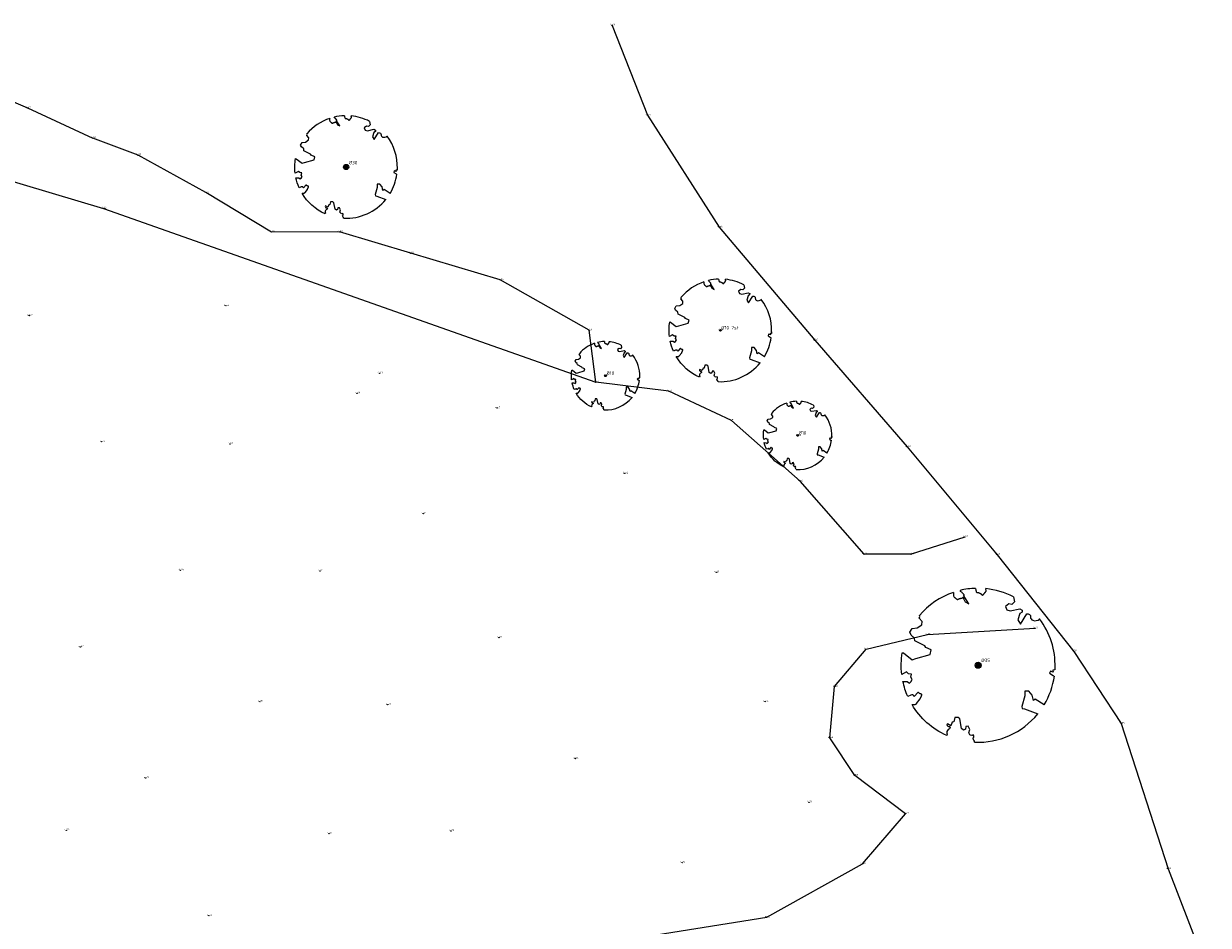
# Model space of a CAD drawing. Header units: metres. Extents: x 214427 to 214607, y 491152 to 491367.
# Tile 5 of 5: x 214485 to 214555, y 491314 to 491367. Entities that reach past the tile are written whole.
import ezdxf
from ezdxf.enums import TextEntityAlignment as Align

# ---------------------------------------------------------------- set-up
doc = ezdxf.new("R2010")
doc.units = ezdxf.units.M
doc.layers.get('0').update_dxf_attribs({"linetype": 'CONTINUOUS'})
for name, color, linetype in [('X-LM-L_AS WANDELPAD', 46, 'CONTINUOUS'), ('X-LM-L_BOVENKANT_TALUD', 5, 'CONTINUOUS'), ('X-LM-L_RASTER', 46, 'CONTINUOUS'), ('X-LM-L_STRUIKEN-PLANTSOEN', 106, 'CONTINUOUS'), ('X-LM-SM-BOOM_DIAMETER-T18', 7, 'CONTINUOUS'), ('X-LM-SM-BOOM_KROON-G', 99, 'CONTINUOUS'), ('X-LM-SM-BOOM_STAM-G', 3, 'CONTINUOUS'), ('X-LM-SM-HOOGTEPUNT_GETZ-S', 7, 'CONTINUOUS')]:
    doc.layers.add(name, color=color, linetype=linetype)
doc.styles.get("Standard").update_dxf_attribs({"font": 'NLCS-ISO.ttf'})

# ---------------------------------------------------------------- blocks, each defined once
blk = doc.blocks.new('SSM-HOOGTEPUNT_GETZ')
h = blk.add_hatch(color=256)
edge = h.paths.add_edge_path()
edge.add_arc((0, 0), 0.1, 0, 360)
blk.add_circle((0, 0), 0.1)
blk.add_attdef('Z1', text='', height=1).set_placement((-0.29, -0.35), align=Align.BOTTOM_RIGHT)
blk.add_attdef('Z2', text='', height=1).set_placement((0.26, -0.35), align=Align.BOTTOM_LEFT)
blk = doc.blocks.new('boomdiastam_s')
h = blk.add_hatch(color=256)
h.dxf.hatch_style = 1
h.paths.add_polyline_path([(1, 0, 1), (-1, 0, 1)])
blk.add_circle((0, 0), 1)
blk = doc.blocks.new('SGR-BOOM_KROON')
for points in [[(-0.16, 0.4737), (-0.1608, 0.4639), (-0.1605, 0.4565), (-0.1595, 0.4508), (-0.1579, 0.4465), (-0.1558, 0.4434), (-0.1535, 0.441), (-0.1511, 0.4392), (-0.1487, 0.4376), (-0.1465, 0.4359), (-0.1446, 0.4342), (-0.1428, 0.4325), (-0.1411, 0.4309), (-0.1395, 0.4295), (-0.138, 0.4284), (-0.1364, 0.4276), (-0.1347, 0.4272), (-0.133, 0.4272), (-0.1312, 0.4277), (-0.1292, 0.4285), (-0.1273, 0.4294), (-0.1252, 0.4305), (-0.1232, 0.4316), (-0.1211, 0.4327), (-0.1189, 0.4336), (-0.1168, 0.4342), (-0.1147, 0.4347), (-0.1126, 0.435), (-0.1105, 0.4353), (-0.1085, 0.4356), (-0.1066, 0.436), (-0.1048, 0.4365), (-0.1031, 0.4372), (-0.1015, 0.4382), (-0.1, 0.4394), (-0.0986, 0.4408), (-0.0973, 0.4424), (-0.0963, 0.4324), (-0.094, 0.4298), (-0.0834, 0.4118), (-0.0611, 0.3996), (-0.0927, 0.4508), (-0.0921, 0.4523), (-0.0917, 0.4539), (-0.0915, 0.4553), (-0.0916, 0.4568), (-0.092, 0.4583), (-0.0927, 0.4598), (-0.0938, 0.4613), (-0.0953, 0.4629), (-0.0972, 0.4647), (-0.0994, 0.4667), (-0.102, 0.4691), (-0.105, 0.4719), (-0.1082, 0.4754), (-0.1117, 0.4795), (-0.1169, 0.4861, -0.543104)], [(0.0433, 0.4712), (0.0441, 0.4722), (0.045, 0.4731), (0.0457, 0.4739), (0.0465, 0.4746), (0.0473, 0.4754), (0.048, 0.4761), (0.0487, 0.477), (0.0494, 0.4779), (0.0501, 0.479), (0.0508, 0.4802), (0.0513, 0.4817), (0.0516, 0.4836), (0.0517, 0.4858), (0.0515, 0.4885), (0.0509, 0.4916), (0.0492, 0.4976, -0.52938)], [(0.229, 0.4445), (0.2354, 0.4119), (0.218, 0.3946), (0.1992, 0.3985), (0.1767, 0.3817), (0.1853, 0.3602), (0.2086, 0.3527), (0.2712, 0.3671), (0.2864, 0.3587), (0.285, 0.3453), (0.2707, 0.3365), (0.2577, 0.2941), (0.2743, 0.267), (0.3168, 0.3347, -0.504641), (0.3406, 0.314, 0.331948), (0.3544, 0.2921, 0.282008), (0.3993, 0.3004), (0.3957, 0.2985, -0.086643), (0.3988, 0.3015, -0.16076)], [(-0.4933, 0.0818), (-0.4852, 0.0802), (-0.4298, 0.0364), (-0.406, 0.0447), (-0.3128, 0.0693), (-0.3049, 0.1), (-0.3409, 0.1144), (-0.3464, 0.1261), (-0.4121, 0.1584), (-0.4136, 0.1769), (-0.4358, 0.1957), (-0.4448, 0.214), (-0.4297, 0.2378), (-0.3958, 0.2431), (-0.365, 0.2633), (-0.3646, 0.284), (-0.3838, 0.3066), (-0.3787, 0.3162), (-0.382, 0.3226, -0.13428)], [(-0.2046, -0.4562, -0.154357), (-0.4297, -0.2556), (-0.4114, -0.2549), (-0.4084, -0.2541), (-0.4059, -0.2531), (-0.4039, -0.252), (-0.4024, -0.2509), (-0.4013, -0.2498), (-0.4004, -0.2486), (-0.3768, -0.2184), (-0.3762, -0.2173), (-0.3758, -0.2163), (-0.3755, -0.2153), (-0.3752, -0.2143), (-0.3748, -0.2133), (-0.3745, -0.2123), (-0.374, -0.2111), (-0.3735, -0.2099), (-0.3729, -0.2085), (-0.3721, -0.2071), (-0.3713, -0.2056), (-0.3705, -0.204), (-0.3697, -0.2024), (-0.3689, -0.2007), (-0.3682, -0.1991), (-0.3676, -0.1975), (-0.3671, -0.1959), (-0.3668, -0.1944), (-0.3666, -0.1929), (-0.3665, -0.1916), (-0.3666, -0.1904), (-0.3668, -0.1893), (-0.3671, -0.1884), (-0.3676, -0.1877), (-0.3682, -0.1872), (-0.369, -0.1869), (-0.3698, -0.1867), (-0.3708, -0.1866), (-0.3718, -0.1865), (-0.3729, -0.1864), (-0.374, -0.1863), (-0.3752, -0.186), (-0.3764, -0.1856), (-0.3776, -0.185), (-0.3788, -0.1843), (-0.3801, -0.1835), (-0.3813, -0.1826), (-0.3826, -0.1816), (-0.384, -0.1806), (-0.3853, -0.1796), (-0.3866, -0.1785), (-0.388, -0.1774), (-0.3893, -0.1762), (-0.3907, -0.175), (-0.415, -0.2028), (-0.4162, -0.2015), (-0.4173, -0.2), (-0.4183, -0.1984), (-0.4193, -0.1968), (-0.4204, -0.1951), (-0.4219, -0.1938), (-0.4242, -0.1928), (-0.4274, -0.1924), (-0.4319, -0.1929), (-0.4379, -0.1942), (-0.4574, -0.2019, -0.051164), (-0.4889, -0.1048), (-0.4617, -0.1057), (-0.4463, -0.1156), (-0.438, -0.1082), (-0.4281, -0.0927), (-0.4376, -0.0782), (-0.4323, -0.0567), (-0.452, -0.0551), (-0.4652, -0.0423), (-0.4965, -0.0589, -0.070718), (-0.4933, 0.0818)], [(0.4998, -0.0149), (0.4977, -0.0169), (0.4976, -0.0294), (0.4862, -0.0315), (0.4876, -0.0438), (0.4698, -0.0381), (0.4644, -0.0519), (0.4864, -0.0665), (0.4933, -0.072), (0.4951, -0.0702, -0.106371)], [(0.4286, -0.2575), (0.3705, -0.2201), (0.3588, -0.2282), (0.3512, -0.1945), (0.3286, -0.1673), (0.3024, -0.1676), (0.303, -0.199), (0.283, -0.2678), (0.2861, -0.2809), (0.3005, -0.2829), (0.3874, -0.3161, -0.236298)], [(-0.0228, -0.4995, 0.148524), (-0.0347, -0.477, 0.350802), (-0.0315, -0.4528, -0.504641), (-0.06, -0.4393), (-0.0531, -0.417), (-0.0647, -0.3962), (-0.0802, -0.3978), (-0.0825, -0.4144), (-0.0942, -0.4211), (-0.108, -0.4106), (-0.12, -0.3475), (-0.1291, -0.3384), (-0.1522, -0.3391), (-0.1586, -0.3665), (-0.168, -0.3694), (-0.1769, -0.3923), (-0.2003, -0.3798, 0.733583), (-0.1918, -0.3973, -0.861625), (-0.187, -0.4128, 0.279978), (-0.2043, -0.4393), (-0.2036, -0.4403, -0.355213), (-0.2046, -0.4562, -0.116774)]]:
    blk.add_lwpolyline(points, format="xyb")
blk.add_lwpolyline([(-0.017, 0.4997), (-0.0152, 0.4882), (-0.0138, 0.4822), (-0.0121, 0.478), (-0.0104, 0.4753), (-0.0085, 0.4737), (-0.0066, 0.473), (-0.0047, 0.4727), (-0.0027, 0.4726), (-0.0009, 0.4724), (0.0009, 0.472), (0.0027, 0.4716), (0.0044, 0.471), (0.0061, 0.4704), (0.0077, 0.4697), (0.0093, 0.4689), (0.0109, 0.4682), (0.0124, 0.4675), (0.0139, 0.4668), (0.0153, 0.466), (0.0167, 0.4653), (0.018, 0.4645), (0.0191, 0.4638), (0.0202, 0.4629), (0.0211, 0.4621), (0.0219, 0.4611), (0.0225, 0.4602), (0.0231, 0.4593), (0.0236, 0.4584), (0.0242, 0.4576), (0.0247, 0.4569), (0.0253, 0.4564), (0.026, 0.456), (0.0269, 0.4559), (0.0278, 0.456), (0.0289, 0.4563), (0.03, 0.4568), (0.0312, 0.4574), (0.0324, 0.4582), (0.0336, 0.4592), (0.0348, 0.4603), (0.036, 0.4616), (0.0371, 0.463), (0.0382, 0.4644), (0.0393, 0.4659), (0.0404, 0.4673), (0.0414, 0.4687), (0.0423, 0.47), (0.0433, 0.4712)])
for start, end in [(108.66587, 139.81853), (91.94562, 103.51861), (62.74265, 84.35361), (358.28837, 37.09077), (329.00105, 351.93179), (267.3831, 320.78056)]:
    blk.add_arc((0, 0), 0.5, start, end)
blk = doc.blocks.new('boomdiastam_k')
at = {"xscale": 2, "yscale": 2, "zscale": 2}
blk.add_blockref('SGR-BOOM_KROON', (0, 0), dxfattribs=at)

msp = doc.modelspace()

# ---------------------------------------------------------------- linework, layer by layer
at = {"layer": 'X-LM-L_AS WANDELPAD'}
for p, q in [((214519.649, 491367.075, 4.612), (214521.725, 491361.819, 4.549)), ((214521.725, 491361.819, 4.549), (214525.92, 491355.278, 4.46)), ((214525.92, 491355.278, 4.46), (214531.497, 491348.664, 4.487)), ((214531.497, 491348.664, 4.487), (214536.909, 491342.438, 4.485)), ((214536.909, 491342.438, 4.485), (214542.162, 491336.134, 4.41)), ((214542.162, 491336.134, 4.41), (214546.651, 491330.481, 4.355)), ((214546.651, 491330.481, 4.355), (214549.43, 491326.256, 4.349)), ((214549.43, 491326.256, 4.349), (214552.171, 491317.77, 4.28)), ((214552.171, 491317.77, 4.28), (214554.518, 491311.669, 4.198))]:
    msp.add_line(p, q, dxfattribs=at)
at = {"layer": 'X-LM-L_BOVENKANT_TALUD'}
for p, q in [((214482.492, 491358.588, 4.493), (214489.903, 491356.374, 4.423)), ((214489.903, 491356.374, 4.423), (214518.698, 491346.217, 4.555))]:
    msp.add_line(p, q, dxfattribs=at)
at = {"layer": 'X-LM-L_RASTER'}
for p, q in [((214481.927, 491363.749, 4.327), (214485.455, 491362.247, 4.467)), ((214485.455, 491362.247, 4.467), (214489.276, 491360.487, 4.318))]:
    msp.add_line(p, q, dxfattribs=at)
at = {"layer": 'X-LM-L_STRUIKEN-PLANTSOEN'}
for p, q in [((214491.929, 491359.479, 4.23), (214489.276, 491360.487, 4.318)), ((214495.899, 491357.309, 4.159), (214491.929, 491359.479, 4.23)), ((214499.724, 491354.994, 4.289), (214495.899, 491357.309, 4.159)), ((214503.701, 491354.999, 4.026), (214499.724, 491354.994, 4.289)), ((214507.872, 491353.753, 3.931), (214503.701, 491354.999, 4.026)), ((214513.113, 491352.2, 4.255), (214507.872, 491353.753, 3.931)), ((214518.304, 491349.257, 4.496), (214513.113, 491352.2, 4.255)), ((214518.698, 491346.217, 4.555), (214518.304, 491349.257, 4.496)), ((214522.973, 491345.687, 4.523), (214518.698, 491346.217, 4.555)), ((214526.633, 491343.969, 4.539), (214522.973, 491345.687, 4.523)), ((214530.64, 491340.433, 4.447), (214526.633, 491343.969, 4.539)), ((214534.39, 491336.16, 4.405), (214530.64, 491340.433, 4.447)), ((214540.275, 491337.166, 4.493), (214537.135, 491336.163, 4.536)), ((214537.135, 491336.163, 4.536), (214534.39, 491336.16, 4.405)), ((214538.091, 491331.461, 4.358), (214544.392, 491331.833, 4.346)), ((214534.508, 491330.607, 4.381), (214538.091, 491331.461, 4.358)), ((214532.664, 491328.424, 4.604), (214534.508, 491330.607, 4.381)), ((214532.381, 491325.423, 4.638), (214532.664, 491328.424, 4.604)), ((214533.847, 491323.216, 4.546), (214532.381, 491325.423, 4.638)), ((214536.805, 491320.994, 4.482), (214533.847, 491323.216, 4.546)), ((214534.285, 491318.054, 4.603), (214536.805, 491320.994, 4.482)), ((214528.693, 491314.945, 4.622), (214534.285, 491318.054, 4.603)), ((214522.228, 491313.905, 4.719), (214528.693, 491314.945, 4.622))]:
    msp.add_line(p, q, dxfattribs=at)

# ---------------------------------------------------------------- block references
at = {"layer": 'X-LM-SM-BOOM_KROON-G'}
for p, xscale, yscale, zscale in [((214504.094, 491358.796, 4.214), 3, 3, 3), ((214525.982, 491349.245, 4.457), 3, 3, 3), ((214519.266, 491346.594, 4.608), 2, 2, 2), ((214530.503, 491343.103, 4.439), 2, 2, 2), ((214541.058, 491329.669, 4.494), 4.5, 4.5, 4.5)]:
    msp.add_blockref('boomdiastam_k', p, dxfattribs=dict(at, xscale=xscale, yscale=yscale, zscale=zscale))
at = {"layer": 'X-LM-SM-BOOM_STAM-G'}
for p, xscale, yscale, zscale in [((214504.094, 491358.796, 4.214), 0.15, 0.15, 0.15), ((214525.982, 491349.245, 4.457), 0.05, 0.05, 0.05), ((214519.266, 491346.594, 4.608), 0.05, 0.05, 0.05), ((214530.503, 491343.103, 4.439), 0.05, 0.05, 0.05), ((214541.058, 491329.669, 4.494), 0.175, 0.175, 0.175)]:
    msp.add_blockref('boomdiastam_s', p, dxfattribs=dict(at, xscale=xscale, yscale=yscale, zscale=zscale))
at = {"layer": 'X-LM-SM-HOOGTEPUNT_GETZ-S', "xscale": 0.1, "yscale": 0.1}
for p, values in [((214519.649, 491367.075, 4.612), {'Z1': '4', 'Z2': '61'}), ((214485.455, 491362.247, 4.467), {'Z1': '4', 'Z2': '47'}), ((214521.725, 491361.819, 4.549), {'Z1': '4', 'Z2': '55'}), ((214489.276, 491360.487, 4.318), {'Z1': '4', 'Z2': '32'}), ((214491.929, 491359.479, 4.23), {'Z1': '4', 'Z2': '23'}), ((214504.094, 491358.796, 4.214), {'Z1': '4', 'Z2': '21'}), ((214495.899, 491357.309, 4.159), {'Z1': '4', 'Z2': '16'}), ((214489.903, 491356.374, 4.423), {'Z1': '4', 'Z2': '42'}), ((214525.92, 491355.278, 4.46), {'Z1': '4', 'Z2': '46'}), ((214499.724, 491354.994, 4.289), {'Z1': '4', 'Z2': '29'}), ((214503.701, 491354.999, 4.026), {'Z1': '4', 'Z2': '03'}), ((214507.872, 491353.753, 3.931), {'Z1': '3', 'Z2': '93'}), ((214513.113, 491352.2, 4.255), {'Z1': '4', 'Z2': '26'}), ((214497.063, 491350.682, 4.525), {'Z1': '4', 'Z2': '53'}), ((214485.56, 491350.113, 4.69), {'Z1': '4', 'Z2': '69'}), ((214518.304, 491349.257, 4.496), {'Z1': '4', 'Z2': '50'}), ((214525.982, 491349.245, 4.457), {'Z1': '4', 'Z2': '46'}), ((214531.497, 491348.664, 4.487), {'Z1': '4', 'Z2': '49'}), ((214506.045, 491346.734, 4.49), {'Z1': '4', 'Z2': '49'}), ((214518.698, 491346.217, 4.555), {'Z1': '4', 'Z2': '56'}), ((214519.266, 491346.594, 4.608), {'Z1': '4', 'Z2': '61'}), ((214504.729, 491345.569, 4.6), {'Z1': '4', 'Z2': '60'}), ((214522.973, 491345.687, 4.523), {'Z1': '4', 'Z2': '52'}), ((214512.923, 491344.701, 4.673), {'Z1': '4', 'Z2': '67'}), ((214526.633, 491343.969, 4.539), {'Z1': '4', 'Z2': '54'}), ((214489.797, 491342.731, 4.727), {'Z1': '4', 'Z2': '73'}), ((214530.503, 491343.103, 4.439), {'Z1': '4', 'Z2': '44'}), ((214497.298, 491342.603, 4.717), {'Z1': '4', 'Z2': '72'}), ((214536.909, 491342.438, 4.485), {'Z1': '4', 'Z2': '49'}), ((214520.389, 491340.883, 4.638), {'Z1': '4', 'Z2': '64'}), ((214530.64, 491340.433, 4.447), {'Z1': '4', 'Z2': '45'}), ((214508.604, 491338.528, 4.742), {'Z1': '4', 'Z2': '74'}), ((214540.275, 491337.166, 4.493), {'Z1': '4', 'Z2': '49'}), ((214534.39, 491336.16, 4.405), {'Z1': '4', 'Z2': '41'}), ((214537.135, 491336.163, 4.536), {'Z1': '4', 'Z2': '54'}), ((214542.162, 491336.134, 4.41), {'Z1': '4', 'Z2': '41'}), ((214494.409, 491335.224, 4.737), {'Z1': '4', 'Z2': '74'}), ((214502.566, 491335.179, 4.708), {'Z1': '4', 'Z2': '71'}), ((214525.746, 491335.108, 4.611), {'Z1': '4', 'Z2': '61'}), ((214544.392, 491331.833, 4.346), {'Z1': '4', 'Z2': '35'}), ((214513.041, 491331.286, 4.673), {'Z1': '4', 'Z2': '67'}), ((214538.091, 491331.461, 4.358), {'Z1': '4', 'Z2': '36'}), ((214488.554, 491330.744, 4.671), {'Z1': '4', 'Z2': '67'}), ((214534.508, 491330.607, 4.381), {'Z1': '4', 'Z2': '38'}), ((214546.651, 491330.481, 4.355), {'Z1': '4', 'Z2': '36'}), ((214541.058, 491329.669, 4.494), {'Z1': '4', 'Z2': '49'}), ((214532.664, 491328.424, 4.604), {'Z1': '4', 'Z2': '60'}), ((214499.049, 491327.542, 4.697), {'Z1': '4', 'Z2': '70'}), ((214528.606, 491327.551, 4.735), {'Z1': '4', 'Z2': '74'}), ((214506.526, 491327.373, 4.73), {'Z1': '4', 'Z2': '73'}), ((214549.43, 491326.256, 4.349), {'Z1': '4', 'Z2': '35'}), ((214532.381, 491325.423, 4.638), {'Z1': '4', 'Z2': '64'}), ((214517.51, 491324.219, 4.757), {'Z1': '4', 'Z2': '76'}), ((214492.375, 491323.086, 4.717), {'Z1': '4', 'Z2': '72'}), ((214533.847, 491323.216, 4.546), {'Z1': '4', 'Z2': '55'}), ((214531.172, 491321.659, 4.708), {'Z1': '4', 'Z2': '71'}), ((214536.805, 491320.994, 4.482), {'Z1': '4', 'Z2': '48'}), ((214487.727, 491320.022, 4.721), {'Z1': '4', 'Z2': '72'}), ((214510.231, 491319.982, 4.698), {'Z1': '4', 'Z2': '70'}), ((214503.093, 491319.822, 4.74), {'Z1': '4', 'Z2': '74'}), ((214523.748, 491318.126, 4.74), {'Z1': '4', 'Z2': '74'}), ((214534.285, 491318.054, 4.603), {'Z1': '4', 'Z2': '60'}), ((214552.171, 491317.77, 4.28), {'Z1': '4', 'Z2': '28'}), ((214496.07, 491315.04, 4.563), {'Z1': '4', 'Z2': '56'}), ((214528.693, 491314.945, 4.622), {'Z1': '4', 'Z2': '62'})]:
    msp.add_blockref('SSM-HOOGTEPUNT_GETZ', p, dxfattribs=at).add_auto_attribs(values)

# ---------------------------------------------------------------- texts
at = {"layer": 'X-LM-SM-BOOM_DIAMETER-T18'}
for s, p in [('%%c30 ', (214504.253, 491358.955, 4.214)), ('%%c10 2st', (214526.035, 491349.298, 4.457)), ('%%c10 ', (214519.319, 491346.647, 4.608)), ('%%c10 ', (214530.556, 491343.156, 4.439)), ('%%c35 ', (214541.243, 491329.855, 4.494))]:
    msp.add_text(s, height=0.2, dxfattribs=at).set_placement(p)

doc.saveas('drawing.dxf')
